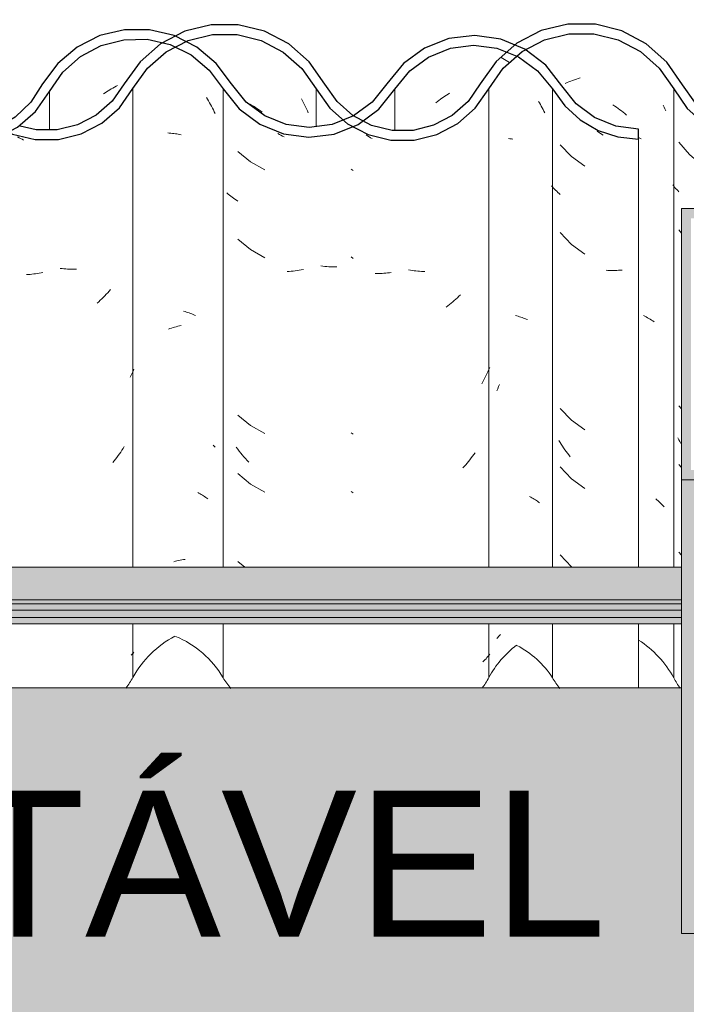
# Model space of a CAD drawing. Header units: metres. Extents: x 9.7 to 43.6, y -0.5 to 5.6.
# Tile 101 of 154: x 27.839 to 28.182, y 2.687 to 3.194. Entities that reach past the tile are written whole.
import ezdxf

# ---------------------------------------------------------------- set-up
doc = ezdxf.new("R2010")
doc.units = ezdxf.units.M
doc.layers.add('A-DETL', color=7, linetype='Continuous', lineweight=5, true_color=0x00a600)
for name, color, linetype, lineweight in [('A-GLAZ-CWMG', 7, 'Continuous', 5), ('A-ROOF', 7, 'Continuous', 5), ('A-WALL', 7, 'Continuous', 5), ('A-WALL-PATT', 7, 'Continuous', 5), ('G-ANNO-TEXT', 7, 'Continuous', 9)]:
    doc.layers.add(name, color=color, linetype=linetype, lineweight=lineweight)
doc.styles.add('Arial', font='arial.ttf', dxfattribs={"height": 0.075})
pattern_1 = [(50, (-1.416, 2.847), (0.364365, -0.031877), [0.0381, -0.4191]), (355, (-1.416, 2.847), (-0.070485, 0.38212), [0.03048, -0.33528]), (100.45, (-1.386, 2.845), (0.293886, 0.35023), [0.03238, -0.35618]), (46.184, (-1.416, 2.949), (0.54216, -0.08408), [0.05715, -0.62865]), (96.636, (-1.371, 2.942), (0.4748, 0.49485), [0.04857, -0.53427]), (351.184, (-1.416, 2.949), (0.47481, 0.49485), [0.04572, -0.50292]), (21, (-1.366, 2.923), (0.303226, -0.20453), [0.0381, -0.4191]), (326, (-1.366, 2.923), (0.12361, 0.36838), [0.03048, -0.33528]), (71.45, (-1.34, 2.906), (0.42683, 0.16384), [0.03238, -0.35618]), (37.5, (-1.416, 2.847), (0.006181, 0.169108), [0.01676, -0.31445, 0.01676, -0.3236, -0.33655]), (37.5, (-1.416, 2.847), (0.006181, 0.169108), [-0.67158, 0.01676, -0.31979]), (7.5, (-1.416, 2.847), (0.133641, 0.200358), [0.01676, -0.17729, 0.01676, -0.30683, -0.12827]), (7.5, (-1.416, 2.847), (0.133641, 0.200358), [-0.51765, 0.01676, -0.11151]), (327.5, (-1.53, 2.847), (0.271182, -0.011461), [0.01676, -0.11024, 0.01676, -0.37948, -0.52578]), (327.5, (-1.53, 2.847), (0.271182, -0.011461), [-0.52324, 0.01676, -0.50902]), (317.5, (-1.58, 2.847), (0.296258, 0.05085), [0.01676, -0.14834, 0.01676, -0.24638, -0.37338]), (317.5, (-1.58, 2.847), (0.296258, 0.05085), [-0.42824, 0.01676, -0.35662])]

# ---------------------------------------------------------------- blocks, each defined once
blk = doc.blocks.new('FP_143-B')
at = {"layer": 'A-GLAZ-CWMG', "color": 9, "true_color": 0xc0c0c0}
for p, q in [((-2.10085, 3.16093), (-2.09991, 3.16135)), ((-2.09991, 3.16135), (-2.09896, 3.16175)), ((-2.09896, 3.16175), (-2.09801, 3.16213)), ((-2.09801, 3.16213), (-2.09706, 3.16249)), ((-2.09706, 3.16249), (-2.0961, 3.16284)), ((-2.0961, 3.16284), (-2.09515, 3.16316)), ((-2.09515, 3.16316), (-2.09419, 3.16347)), ((-2.09419, 3.16347), (-2.09323, 3.16376)), ((-2.07634, 3.14985), (-2.07544, 3.14926)), ((-2.07544, 3.14926), (-2.07455, 3.14866)), ((-2.07455, 3.14866), (-2.07366, 3.14803)), ((-2.07366, 3.14803), (-2.07278, 3.14739)), ((-2.07278, 3.14739), (-2.07191, 3.14673)), ((-2.07191, 3.14673), (-2.07105, 3.14605)), ((-2.07105, 3.14605), (-2.07019, 3.14536)), ((-2.07019, 3.14536), (-2.06934, 3.14466)), ((-2.05048, 3.14971), (-2.05005, 3.14877)), ((-2.05005, 3.14877), (-2.04964, 3.14781)), ((-2.04964, 3.14781), (-2.04923, 3.14685)), ((-2.06319, 3.13301), (-2.06252, 3.13275)), ((-2.06252, 3.13275), (-2.06177, 3.13243)), ((-2.06065, 3.0415), (-2.05993, 3.04115)), ((-2.05993, 3.04115), (-2.05922, 3.04078)), ((-2.05922, 3.04078), (-2.05852, 3.0404)), ((-2.05852, 3.0404), (-2.05784, 3.04001)), ((-2.05784, 3.04001), (-2.05717, 3.03961)), ((-2.05717, 3.03961), (-2.05651, 3.03919)), ((-2.05651, 3.03919), (-2.05587, 3.03876)), ((-2.05587, 3.03876), (-2.05524, 3.03832)), ((-2.13604, 3.00286), (-2.1356, 3.0039)), ((-2.1356, 3.0039), (-2.13514, 3.00494)), ((-2.13514, 3.00494), (-2.13468, 3.00596)), ((-2.05431, 2.9472), (-2.05372, 2.94673)), ((-2.05372, 2.94673), (-2.05314, 2.94624)), ((-2.05314, 2.94624), (-2.05257, 2.94575)), ((-2.05257, 2.94575), (-2.05202, 2.94524)), ((-2.05202, 2.94524), (-2.05149, 2.94473)), ((-2.05149, 2.94473), (-2.05097, 2.9442)), ((-2.05097, 2.9442), (-2.05046, 2.94367)), ((-2.05046, 2.94367), (-2.04997, 2.94312)), ((-2.13515, 2.87638), (-2.13468, 2.8769)), ((-2.13468, 2.8769), (-2.1342, 2.8774)), ((-2.13604, 2.87533), (-2.1356, 2.87586)), ((-2.1356, 2.87586), (-2.13515, 2.87638))]:
    blk.add_line(p, q, dxfattribs=at)
blk = doc.blocks.new('FP_144-B')
at = {"layer": 'A-GLAZ-CWMG', "color": 9, "true_color": 0xc0c0c0}
for p, q in [((-2.20245, 3.13391), (-2.2032, 3.1344)), ((-2.20169, 3.13343), (-2.20245, 3.13391)), ((-2.20093, 3.13297), (-2.20169, 3.13343)), ((-2.20017, 3.13251), (-2.20093, 3.13297)), ((-2.2109, 3.11687), (-2.20983, 3.11614)), ((-2.2109, 3.07166), (-2.20983, 3.07093)), ((-2.18043, 3.06488), (-2.18137, 3.06505)), ((-2.17949, 3.06472), (-2.18043, 3.06488)), ((-2.17855, 3.06458), (-2.17949, 3.06472)), ((-2.17762, 3.06446), (-2.17855, 3.06458)), ((-2.17669, 3.06436), (-2.17762, 3.06446)), ((-2.17576, 3.06427), (-2.17669, 3.06436)), ((-2.17483, 3.0642), (-2.17576, 3.06427)), ((-2.17391, 3.06414), (-2.17483, 3.0642)), ((-2.17299, 3.06411), (-2.17391, 3.06414)), ((-2.19773, 3.06315), (-2.19864, 3.06316)), ((-2.19682, 3.06315), (-2.19773, 3.06315)), ((-2.1959, 3.06318), (-2.19682, 3.06315)), ((-2.19498, 3.06322), (-2.1959, 3.06318)), ((-2.19406, 3.06327), (-2.19498, 3.06322)), ((-2.19313, 3.06335), (-2.19406, 3.06327)), ((-2.1922, 3.06344), (-2.19313, 3.06335)), ((-2.19127, 3.06354), (-2.1922, 3.06344)), ((-2.19033, 3.06367), (-2.19127, 3.06354)), ((-2.15789, 3.04922), (-2.1587, 3.0485)), ((-2.15709, 3.04995), (-2.15789, 3.04922)), ((-2.1563, 3.0507), (-2.15709, 3.04995)), ((-2.15552, 3.05146), (-2.1563, 3.0507)), ((-2.15475, 3.05224), (-2.15552, 3.05146)), ((-2.16117, 3.04644), (-2.16201, 3.04578)), ((-2.16034, 3.04711), (-2.16117, 3.04644)), ((-2.15951, 3.0478), (-2.16034, 3.04711)), ((-2.1587, 3.0485), (-2.15951, 3.0478)), ((-2.14012, 3.01371), (-2.1406, 3.01264)), ((-2.13966, 3.01478), (-2.14012, 3.01371)), ((-2.14267, 3.00847), (-2.14323, 3.00745)), ((-2.14213, 3.0095), (-2.14267, 3.00847)), ((-2.14161, 3.01054), (-2.14213, 3.0095)), ((-2.1411, 3.01158), (-2.14161, 3.01054)), ((-2.1406, 3.01264), (-2.1411, 3.01158)), ((-2.14323, 3.00745), (-2.1438, 3.00645)), ((-2.2109, 2.98123), (-2.20983, 2.9805)), ((-2.14918, 2.96824), (-2.14987, 2.96736)), ((-2.14851, 2.96913), (-2.14918, 2.96824)), ((-2.14785, 2.97004), (-2.14851, 2.96913)), ((-2.1472, 2.97095), (-2.14785, 2.97004)), ((-2.15272, 2.96398), (-2.15346, 2.96316)), ((-2.15199, 2.9648), (-2.15272, 2.96398)), ((-2.15127, 2.96564), (-2.15199, 2.9648)), ((-2.15056, 2.9665), (-2.15127, 2.96564)), ((-2.14987, 2.96736), (-2.15056, 2.9665)), ((-2.2109, 2.95108), (-2.20983, 2.95036)), ((-2.14012, 2.8667), (-2.1406, 2.86612)), ((-2.13966, 2.86728), (-2.14012, 2.8667)), ((-2.14266, 2.86391), (-2.14321, 2.86338)), ((-2.14212, 2.86445), (-2.14266, 2.86391)), ((-2.1416, 2.865), (-2.14212, 2.86445)), ((-2.14109, 2.86556), (-2.1416, 2.865)), ((-2.1406, 2.86612), (-2.14109, 2.86556))]:
    blk.add_line(p, q, dxfattribs=at)
blk = doc.blocks.new('FP_145-B')
at = {"layer": 'A-GLAZ-CWMG', "color": 9, "true_color": 0xc0c0c0}
for p, q in [((-2.26395, 3.15078), (-2.26303, 3.15027)), ((-2.26303, 3.15027), (-2.26211, 3.14974)), ((-2.23641, 3.15292), (-2.23588, 3.15192)), ((-2.23588, 3.15192), (-2.23535, 3.15091)), ((-2.23535, 3.15091), (-2.23485, 3.1499)), ((-2.26211, 3.14974), (-2.2612, 3.14919)), ((-2.2612, 3.14919), (-2.26029, 3.14863)), ((-2.26029, 3.14863), (-2.25938, 3.14805)), ((-2.25938, 3.14805), (-2.25849, 3.14745)), ((-2.25849, 3.14745), (-2.2576, 3.14683)), ((-2.2576, 3.14683), (-2.25672, 3.1462)), ((-2.23485, 3.1499), (-2.23436, 3.14887)), ((-2.23436, 3.14887), (-2.23388, 3.14783)), ((-2.23388, 3.14783), (-2.23342, 3.14678)), ((-2.23342, 3.14678), (-2.23297, 3.14573)), ((-2.30486, 3.03453), (-2.30408, 3.03481)), ((-2.30408, 3.03481), (-2.30329, 3.03507)), ((-2.30329, 3.03507), (-2.30249, 3.03532)), ((-2.30249, 3.03532), (-2.30169, 3.03556)), ((-2.30169, 3.03556), (-2.30087, 3.03578)), ((-2.30087, 3.03578), (-2.30004, 3.03598)), ((-2.30004, 3.03598), (-2.2992, 3.03616)), ((-2.2992, 3.03616), (-2.29835, 3.03633)), ((-2.30211, 2.91487), (-2.30129, 2.91509)), ((-2.30129, 2.91509), (-2.30047, 2.9153)), ((-2.30047, 2.9153), (-2.29963, 2.9155)), ((-2.29963, 2.9155), (-2.29879, 2.91568)), ((-2.29879, 2.91568), (-2.29794, 2.91584)), ((-2.29794, 2.91584), (-2.29708, 2.91599)), ((-2.29708, 2.91599), (-2.29622, 2.91611))]:
    blk.add_line(p, q, dxfattribs=at)
blk = doc.blocks.new('FP_146-B')
at = {"layer": 'A-GLAZ-CWMG', "color": 9, "true_color": 0xc0c0c0}
for p, q in [((-2.38164, 3.133), (-2.38239, 3.13342)), ((-2.38088, 3.13259), (-2.38164, 3.133)), ((-2.38012, 3.13219), (-2.38088, 3.13259)), ((-2.37936, 3.1318), (-2.38012, 3.13219)), ((-2.3595, 3.06566), (-2.36043, 3.06576)), ((-2.35857, 3.06557), (-2.3595, 3.06566)), ((-2.35765, 3.0655), (-2.35857, 3.06557)), ((-2.35672, 3.06545), (-2.35765, 3.0655)), ((-2.3558, 3.06541), (-2.35672, 3.06545)), ((-2.35489, 3.06539), (-2.3558, 3.06541)), ((-2.35398, 3.06539), (-2.35489, 3.06539)), ((-2.35307, 3.06541), (-2.35398, 3.06539)), ((-2.35217, 3.06544), (-2.35307, 3.06541)), ((-2.37687, 3.06262), (-2.3778, 3.06256)), ((-2.37595, 3.0627), (-2.37687, 3.06262)), ((-2.37502, 3.06279), (-2.37595, 3.0627)), ((-2.37408, 3.0629), (-2.37502, 3.06279)), ((-2.37315, 3.06303), (-2.37408, 3.0629)), ((-2.37221, 3.06317), (-2.37315, 3.06303)), ((-2.37127, 3.06333), (-2.37221, 3.06317)), ((-2.37033, 3.06351), (-2.37127, 3.06333)), ((-2.36939, 3.06371), (-2.37033, 3.06351)), ((-2.33532, 3.05406), (-2.33606, 3.05324)), ((-2.33459, 3.05489), (-2.33532, 3.05406)), ((-2.33991, 3.04936), (-2.34071, 3.04863)), ((-2.33912, 3.05011), (-2.33991, 3.04936)), ((-2.33834, 3.05087), (-2.33912, 3.05011)), ((-2.33757, 3.05164), (-2.33834, 3.05087)), ((-2.33681, 3.05243), (-2.33757, 3.05164)), ((-2.33606, 3.05324), (-2.33681, 3.05243)), ((-2.34071, 3.04863), (-2.34151, 3.04791)), ((-2.32258, 3.01389), (-2.32303, 3.01287)), ((-2.32396, 3.01085), (-2.32445, 3.00985)), ((-2.32349, 3.01185), (-2.32396, 3.01085)), ((-2.32303, 3.01287), (-2.32349, 3.01185)), ((-2.32815, 2.97317), (-2.32876, 2.97222)), ((-2.32755, 2.97413), (-2.32815, 2.97317)), ((-2.33133, 2.96853), (-2.332, 2.96764)), ((-2.33066, 2.96944), (-2.33133, 2.96853)), ((-2.33002, 2.97035), (-2.33066, 2.96944)), ((-2.32938, 2.97128), (-2.33002, 2.97035)), ((-2.32876, 2.97222), (-2.32938, 2.97128)), ((-2.33268, 2.96677), (-2.33338, 2.9659)), ((-2.332, 2.96764), (-2.33268, 2.96677)), ((-2.32346, 2.86736), (-2.32393, 2.86683)), ((-2.32301, 2.86789), (-2.32346, 2.86736)), ((-2.32258, 2.86844), (-2.32301, 2.86789))]:
    blk.add_line(p, q, dxfattribs=at)
blk = doc.blocks.new('FP_155-B')
at = {"layer": 'A-GLAZ-CWMG', "color": 9, "true_color": 0xc0c0c0}
for p, q in [((-1.95629, 3.14983), (-1.95551, 3.15126)), ((-2.02383, 3.1359), (-2.02459, 3.1365)), ((-2.02307, 3.1353), (-2.02383, 3.1359)), ((-2.0223, 3.13472), (-2.02307, 3.1353)), ((-2.04245, 3.13075), (-2.03705, 3.1243)), ((-2.02152, 3.13415), (-2.0223, 3.13472)), ((-2.03705, 3.1243), (-2.03065, 3.11881)), ((-2.04513, 3.10816), (-2.04561, 3.10879)), ((-2.04463, 3.10755), (-2.04513, 3.10816)), ((-2.04411, 3.10694), (-2.04463, 3.10755)), ((-2.04357, 3.10635), (-2.04411, 3.10694)), ((-2.04302, 3.10576), (-2.04357, 3.10635)), ((-2.04245, 3.10519), (-2.04302, 3.10576)), ((-2.04245, 3.08554), (-2.04114, 3.08397)), ((-2.00216, 3.06437), (-2.0031, 3.06465)), ((-2.00122, 3.06411), (-2.00216, 3.06437)), ((-2.00027, 3.06387), (-2.00122, 3.06411)), ((-1.99933, 3.06365), (-2.00027, 3.06387)), ((-1.99839, 3.06344), (-1.99933, 3.06365)), ((-1.99745, 3.06325), (-1.99839, 3.06344)), ((-1.99651, 3.06308), (-1.99745, 3.06325)), ((-1.99557, 3.06292), (-1.99651, 3.06308)), ((-1.99463, 3.06279), (-1.99557, 3.06292)), ((-1.98154, 3.04439), (-1.98241, 3.04381)), ((-1.98067, 3.04499), (-1.98154, 3.04439)), ((-1.9798, 3.0456), (-1.98067, 3.04499)), ((-1.97895, 3.04623), (-1.9798, 3.0456)), ((-1.9781, 3.04687), (-1.97895, 3.04623)), ((-1.97726, 3.04753), (-1.9781, 3.04687)), ((-1.97642, 3.04821), (-1.97726, 3.04753)), ((-1.9756, 3.0489), (-1.97642, 3.04821)), ((-1.98241, 3.04381), (-1.98329, 3.04325)), ((-1.96229, 3.00372), (-1.96291, 3.00279)), ((-1.96291, 3.00279), (-1.96355, 3.00186)), ((-2.04245, 2.99511), (-2.04114, 2.99354)), ((-2.04254, 2.97765), (-2.04306, 2.97866)), ((-2.04199, 2.97665), (-2.04254, 2.97765)), ((-2.04144, 2.97566), (-2.04199, 2.97665)), ((-2.04245, 2.96497), (-2.04114, 2.9634)), ((-1.97031, 2.96347), (-1.97107, 2.96269)), ((-1.96956, 2.96427), (-1.97031, 2.96347)), ((-1.96882, 2.96509), (-1.96956, 2.96427)), ((-1.96809, 2.96592), (-1.96882, 2.96509)), ((-1.96737, 2.96676), (-1.96809, 2.96592)), ((-1.97342, 2.96041), (-1.97422, 2.95968)), ((-1.97263, 2.96115), (-1.97342, 2.96041)), ((-1.97185, 2.96191), (-1.97263, 2.96115)), ((-1.97107, 2.96269), (-1.97185, 2.96191)), ((-2.04245, 2.91975), (-2.04114, 2.91819)), ((-1.96226, 2.85919), (-1.96288, 2.85874))]:
    blk.add_line(p, q, dxfattribs=at)
blk = doc.blocks.new('Rectangular Mullion - Telha Fibrocimento - Ondulada-V142-B')
at = {"layer": 'A-GLAZ-CWMG', "true_color": 0x808080}
h = blk.add_hatch(dxfattribs=at)
h.set_pattern_fill('FP_25', color=8, style=0, pattern_type=2)
h.set_pattern_definition(pattern_1)
h.paths.add_polyline_path([(-1.80536, 3.12993), (-1.79337, 3.13274), (-1.78705, 3.13599), (-1.79277, 3.13838), (-1.79357, 3.13803), (-1.80536, 3.13509), (-1.81711, 3.13528), (-1.82569, 3.13713), (-1.83577, 3.14214), (-1.84411, 3.14915), (-1.85096, 3.1586), (-1.86005, 3.17245), (-1.86957, 3.1817), (-1.8827, 3.18927), (-1.89922, 3.19339), (-1.91239, 3.19369), (-1.92713, 3.19028), (-1.94059, 3.18331), (-1.95194, 3.17322), (-1.96235, 3.15689), (-1.95953, 3.1532), (-1.94832, 3.16973), (-1.93813, 3.17888), (-1.92607, 3.18528), (-1.91239, 3.18855), (-1.89728, 3.18802), (-1.88601, 3.18516), (-1.87398, 3.17869), (-1.86385, 3.16948), (-1.84942, 3.1477), (-1.84036, 3.13927), (-1.82957, 3.13329), (-1.81711, 3.13011), (-1.81167, 3.13002)])
h.paths.add_polyline_path([(-2.00654, 3.13137), (-1.99441, 3.13141), (-1.98265, 3.13438), (-1.97193, 3.14011), (-1.96275, 3.14893), (-1.9657, 3.15299), (-1.96668, 3.15156), (-1.97481, 3.14425), (-1.98443, 3.13911), (-1.99498, 3.13643), (-2.00654, 3.13654), (-2.01832, 3.13993), (-2.0261, 3.14399), (-2.0343, 3.15122), (-2.04863, 3.17191), (-2.05921, 3.18133), (-2.07366, 3.18844), (-2.08618, 3.19138), (-2.09948, 3.19143), (-2.11319, 3.1881), (-2.12572, 3.18158), (-2.13637, 3.17224), (-2.15076, 3.15166), (-2.15991, 3.14392), (-2.16976, 3.13909), (-2.18079, 3.13678), (-2.1905, 3.13692), (-2.20217, 3.14027), (-2.20482, 3.14165), (-2.20759, 3.1402), (-2.21001, 3.14436), (-2.21819, 3.15155), (-2.23251, 3.17199), (-2.24304, 3.18124), (-2.25716, 3.18815), (-2.26954, 3.19107), (-2.28292, 3.19109), (-2.29648, 3.18778), (-2.30888, 3.18133), (-2.31943, 3.1721), (-2.33381, 3.15176), (-2.34198, 3.14464), (-2.35157, 3.13967), (-2.36206, 3.13711), (-2.37332, 3.13723), (-2.38147, 3.13922), (-2.38405, 3.13754), (-2.38361, 3.13982), (-2.39291, 3.14464), (-2.40108, 3.15176), (-2.4135, 3.16925), (-2.42167, 3.1763), (-2.43253, 3.18147), (-2.44163, 3.18355), (-2.45156, 3.18355), (-2.46388, 3.17997), (-2.46644, 3.17864), (-2.46266, 3.17496), (-2.45869, 3.17664), (-2.45098, 3.17853), (-2.44105, 3.17839), (-2.43233, 3.1762), (-2.42421, 3.17197), (-2.41713, 3.16578), (-2.4047, 3.14827), (-2.39455, 3.13984), (-2.38332, 3.1345), (-2.37277, 3.13208), (-2.35911, 3.13266), (-2.34868, 3.13551), (-2.33724, 3.14214), (-2.33005, 3.14843), (-2.31567, 3.16876), (-2.30403, 3.17821), (-2.29323, 3.18341), (-2.28228, 3.18607), (-2.26954, 3.18605), (-2.25716, 3.18298), (-2.24584, 3.17705), (-2.23622, 3.16859), (-2.22191, 3.14817), (-2.21203, 3.13977), (-2.20217, 3.13462), (-2.18842, 3.13175), (-2.17848, 3.13176), (-2.16682, 3.13464), (-2.15615, 3.14023), (-2.1471, 3.14822), (-2.13273, 3.16878), (-2.12302, 3.17733), (-2.12457, 3.17978), (-2.12069, 3.17855), (-2.11158, 3.18332), (-2.09906, 3.18639), (-2.08538, 3.18619), (-2.0717, 3.18226), (-2.06223, 3.17729), (-2.05252, 3.16873), (-2.03818, 3.14802), (-2.02907, 3.13992), (-2.01644, 3.1338)])
h.paths.add_polyline_path([(-1.46316, 3.13229), (-1.46374, 3.13742), (-1.47638, 3.13949), (-1.48615, 3.14362), (-1.4952, 3.15042), (-1.51155, 3.17087), (-1.52299, 3.17913), (-1.52455, 3.17978), (-1.52299, 3.17733), (-1.5257, 3.17495), (-1.52299, 3.17326), (-1.51508, 3.16745), (-1.50189, 3.15042), (-1.49928, 3.14768), (-1.49318, 3.14214), (-1.48393, 3.13675), (-1.47364, 3.13341), (-1.46393, 3.13238)])
h.paths.add_polyline_path([(-2.51921, 3.13236), (-2.50764, 3.13516), (-2.49523, 3.14214), (-2.48763, 3.14882), (-2.47337, 3.16762), (-2.46749, 3.17277), (-2.4712, 3.17614), (-2.47911, 3.16925), (-2.49169, 3.15174), (-2.50124, 3.14404), (-2.50978, 3.13975), (-2.5204, 3.13732), (-2.53129, 3.13748), (-2.54269, 3.1407), (-2.55197, 3.14591), (-2.55971, 3.15298), (-2.56574, 3.16182), (-2.56941, 3.15808), (-2.56238, 3.14838), (-2.55143, 3.13964), (-2.54183, 3.13495), (-2.53111, 3.13236), (-2.5204, 3.13236)])
h.paths.add_polyline_path([(-1.63261, 3.13321), (-1.61956, 3.13486), (-1.60998, 3.13871), (-1.61339, 3.1407), (-1.61496, 3.14208), (-1.62208, 3.13958), (-1.63261, 3.13825), (-1.64581, 3.14037), (-1.65713, 3.14554), (-1.66491, 3.15131), (-1.68394, 3.17431), (-1.69019, 3.17959), (-1.69583, 3.18245), (-1.70132, 3.1796), (-1.69321, 3.17558), (-1.68394, 3.16781), (-1.66844, 3.14776), (-1.65713, 3.13958), (-1.64429, 3.13474), (-1.6362, 3.13368)])
h.paths.add_polyline_path([(-1.78402, 3.13754), (-1.7824, 3.13838), (-1.77309, 3.14652), (-1.75908, 3.16665), (-1.75006, 3.17469), (-1.73943, 3.18038), (-1.72748, 3.18341), (-1.71339, 3.18306), (-1.70791, 3.18182), (-1.70182, 3.18549), (-1.71575, 3.18851), (-1.72777, 3.18844), (-1.74014, 3.18549), (-1.75177, 3.17959), (-1.76174, 3.17115), (-1.77309, 3.15506), (-1.77554, 3.15125), (-1.78359, 3.1436), (-1.78707, 3.14163), (-1.78329, 3.13967), (-1.78375, 3.13835)])
h.paths.add_polyline_path([(-1.60734, 3.13977), (-1.59672, 3.14762), (-1.58076, 3.16731), (-1.57105, 3.1745), (-1.55949, 3.17906), (-1.54732, 3.18049), (-1.53402, 3.17827), (-1.53055, 3.17733), (-1.52672, 3.18068), (-1.53601, 3.18401), (-1.54795, 3.18552), (-1.56066, 3.184), (-1.57317, 3.17906), (-1.58404, 3.1711), (-1.6001, 3.15131), (-1.60968, 3.1442), (-1.60756, 3.1402)])
at = {"layer": 'A-GLAZ-CWMG'}
for p, q in [((-2.32309, 2.91206), (-2.32309, 3.15828)), ((-2.22885, 3.13871), (-2.22885, 3.15808)), ((-2.14017, 2.91206), (-2.14017, 3.15814)), ((-2.0451, 3.15808), (-2.0451, 2.91206)), ((-2.32309, 2.85541), (-2.32309, 2.88288)), ((-2.14017, 2.85527), (-2.14017, 2.88288)), ((-2.0451, 2.88288), (-2.0451, 2.85522))]:
    blk.add_line(p, q, dxfattribs=at)
at = {"layer": 'A-GLAZ-CWMG', "lineweight": 25, "flags": 128}
for points in [[(-2.22445, 3.16048), (-2.23251, 3.17199), (-2.24304, 3.18124), (-2.25542, 3.18772), (-2.26897, 3.19107), (-2.28292, 3.19109), (-2.29648, 3.18778), (-2.30888, 3.18133), (-2.31943, 3.1721), (-2.32752, 3.16062)], [(-2.04056, 3.16022), (-2.04863, 3.17191), (-2.05921, 3.18133), (-2.0717, 3.18795), (-2.08538, 3.19138), (-2.09948, 3.19143), (-2.11319, 3.1881), (-2.12572, 3.18158), (-2.13637, 3.17224), (-2.14453, 3.16062)], [(-2.32309, 3.15828), (-2.31567, 3.16876), (-2.30602, 3.17718), (-2.29468, 3.18306), (-2.28228, 3.18607), (-2.26954, 3.18605), (-2.25716, 3.18298), (-2.24584, 3.17705), (-2.23622, 3.16859), (-2.22885, 3.15808)], [(-2.14017, 3.15814), (-2.13273, 3.16878), (-2.12302, 3.17733), (-2.11158, 3.18332), (-2.09906, 3.18639), (-2.08618, 3.18638), (-2.07366, 3.18329), (-2.06223, 3.17729), (-2.05252, 3.16873), (-2.0451, 3.15808)], [(-2.32752, 3.16062), (-2.33381, 3.15176), (-2.34198, 3.14464), (-2.35157, 3.13967), (-2.36206, 3.13711), (-2.37284, 3.13711), (-2.38108, 3.1389)], [(-2.14453, 3.16062), (-2.15076, 3.15166), (-2.15891, 3.14445), (-2.16852, 3.13939), (-2.17903, 3.13678), (-2.18986, 3.13677), (-2.20039, 3.13934), (-2.21001, 3.14436), (-2.21819, 3.15155), (-2.22445, 3.16048)], [(-1.96051, 3.16062), (-1.96668, 3.15156), (-1.97481, 3.14425), (-1.98443, 3.13911), (-1.99498, 3.13643), (-2.00586, 3.13638), (-2.01644, 3.13895), (-2.0261, 3.14399), (-2.0343, 3.15122), (-2.04056, 3.16022)], [(-2.4117, 3.15808), (-2.4047, 3.14827), (-2.39561, 3.14039), (-2.38496, 3.13489), (-2.37332, 3.13208), (-2.36135, 3.1321), (-2.34973, 3.13497), (-2.3391, 3.14052), (-2.33005, 3.14843), (-2.32309, 3.15828)], [(-2.22885, 3.15808), (-2.22191, 3.14817), (-2.21284, 3.1402), (-2.20217, 3.13462), (-2.1905, 3.13175), (-2.17848, 3.13176), (-2.16682, 3.13464), (-2.15615, 3.14023), (-2.1471, 3.14822), (-2.14017, 3.15814)], [(-2.0451, 3.15808), (-2.03818, 3.14802), (-2.02907, 3.13992), (-2.01832, 3.13426), (-2.00654, 3.13137), (-1.99441, 3.13141), (-1.98265, 3.13438), (-1.97193, 3.14011), (-1.96288, 3.14827)]]:
    blk.add_lwpolyline(points, dxfattribs=at)
at = {"layer": 'A-GLAZ-CWMG'}
for centre, major_axis, start_param, end_param in [((-2.27602, 2.82986), (0.05369, 0), 2.06559, 2.639579), ((-2.09265, 2.82986), (0.05402, 0), 2.234248, 2.6458), ((-2.09265, 2.82986), (0.05402, 0), 0.494588, 0.992725), ((-2.36745, 2.87949), (0.0506, 0), 5.647993, 5.781172), ((-2.18452, 2.87898), (0.05042, 0), 5.657984, 5.787798), ((-2.00064, 2.87851), (0.05032, 0), 3.628758, 3.756822)]:
    blk.add_ellipse(centre, major_axis=major_axis, ratio=0.988936, start_param=start_param, end_param=end_param, dxfattribs=at)
for name in ['FP_143-B', 'FP_145-B', 'FP_155-B', 'FP_146-B', 'FP_144-B']:
    blk.add_blockref(name, (0, 0), dxfattribs=at)
blk = doc.blocks.new('FP_163-B')
at = {"layer": 'A-GLAZ-CWMG', "color": 9, "true_color": 0xc0c0c0}
for p, q in [((-2.08372, 3.13581), (-2.08449, 3.13636)), ((-2.08294, 3.13527), (-2.08372, 3.13581)), ((-2.08216, 3.13474), (-2.08294, 3.13527)), ((-2.08137, 3.13423), (-2.08216, 3.13474)), ((-2.10343, 3.12939), (-2.09759, 3.12333)), ((-2.09759, 3.12333), (-2.09082, 3.11829)), ((-2.10743, 3.1077), (-2.10794, 3.10829)), ((-2.10691, 3.10711), (-2.10743, 3.1077)), ((-2.10637, 3.10654), (-2.10691, 3.10711)), ((-2.10581, 3.10597), (-2.10637, 3.10654)), ((-2.10524, 3.10542), (-2.10581, 3.10597)), ((-2.10465, 3.10488), (-2.10524, 3.10542)), ((-2.10405, 3.10435), (-2.10465, 3.10488)), ((-2.10343, 3.10383), (-2.10405, 3.10435)), ((-2.10343, 3.08418), (-2.09759, 3.07811)), ((-2.09759, 3.07811), (-2.09082, 3.07307)), ((-2.07897, 3.06475), (-2.07986, 3.0648)), ((-2.07807, 3.06471), (-2.07897, 3.06475)), ((-2.07716, 3.06469), (-2.07807, 3.06471)), ((-2.07625, 3.06469), (-2.07716, 3.06469)), ((-2.07534, 3.0647), (-2.07625, 3.06469)), ((-2.07442, 3.06473), (-2.07534, 3.0647)), ((-2.0735, 3.06477), (-2.07442, 3.06473)), ((-2.07258, 3.06483), (-2.0735, 3.06477)), ((-2.07165, 3.06491), (-2.07258, 3.06483)), ((-2.10343, 2.99375), (-2.09759, 2.98769)), ((-2.09759, 2.98769), (-2.09082, 2.98265)), ((-2.10353, 2.97628), (-2.10411, 2.97725)), ((-2.10293, 2.97532), (-2.10353, 2.97628)), ((-2.10232, 2.97437), (-2.10293, 2.97532)), ((-2.1017, 2.97343), (-2.10232, 2.97437)), ((-2.10107, 2.9725), (-2.1017, 2.97343)), ((-2.10042, 2.97159), (-2.10107, 2.9725)), ((-2.09976, 2.97068), (-2.10042, 2.97159)), ((-2.09909, 2.96979), (-2.09976, 2.97068)), ((-2.0984, 2.96891), (-2.09909, 2.96979)), ((-2.10343, 2.96361), (-2.09759, 2.95754)), ((-2.09759, 2.95754), (-2.09082, 2.9525)), ((-2.10343, 2.91839), (-2.09759, 2.91233))]:
    blk.add_line(p, q, dxfattribs=at)
blk = doc.blocks.new('FP_164-B')
at = {"layer": 'A-GLAZ-CWMG', "color": 9, "true_color": 0xc0c0c0}
for p, q in [((-2.16193, 3.15489), (-2.16113, 3.15539)), ((-2.16113, 3.15539), (-2.16033, 3.15587)), ((-2.16734, 3.15095), (-2.16659, 3.15156)), ((-2.16659, 3.15156), (-2.16583, 3.15215)), ((-2.16583, 3.15215), (-2.16506, 3.15273)), ((-2.16506, 3.15273), (-2.16428, 3.15329)), ((-2.16428, 3.15329), (-2.1635, 3.15384)), ((-2.1635, 3.15384), (-2.16272, 3.15437)), ((-2.16272, 3.15437), (-2.16193, 3.15489)), ((-2.11465, 3.15169), (-2.11415, 3.15086)), ((-2.11415, 3.15086), (-2.11367, 3.15002)), ((-2.11367, 3.15002), (-2.11319, 3.14918)), ((-2.11319, 3.14918), (-2.11272, 3.14832)), ((-2.11272, 3.14832), (-2.11227, 3.14745)), ((-2.11227, 3.14745), (-2.11183, 3.14658)), ((-2.11183, 3.14658), (-2.1114, 3.1457)), ((-2.13004, 3.13257), (-2.12928, 3.13246)), ((-2.12928, 3.13246), (-2.12852, 3.13234)), ((-2.12852, 3.13234), (-2.12777, 3.1322)), ((-2.12652, 3.0415), (-2.1258, 3.04132)), ((-2.1258, 3.04132), (-2.12508, 3.04113)), ((-2.12508, 3.04113), (-2.12437, 3.04092)), ((-2.12437, 3.04092), (-2.12367, 3.0407)), ((-2.12367, 3.0407), (-2.12298, 3.04047)), ((-2.12298, 3.04047), (-2.1223, 3.04022)), ((-2.1223, 3.04022), (-2.12162, 3.03996)), ((-2.12162, 3.03996), (-2.12096, 3.03969)), ((-2.12096, 3.03969), (-2.12031, 3.03941)), ((-2.11923, 2.94846), (-2.1186, 2.94815)), ((-2.1186, 2.94815), (-2.11799, 2.94782)), ((-2.11799, 2.94782), (-2.11739, 2.94748)), ((-2.11739, 2.94748), (-2.1168, 2.94712)), ((-2.1168, 2.94712), (-2.11622, 2.94676)), ((-2.11622, 2.94676), (-2.11566, 2.94638)), ((-2.11566, 2.94638), (-2.1151, 2.946)), ((-2.1151, 2.946), (-2.11456, 2.9456)), ((-2.11456, 2.9456), (-2.11403, 2.9452))]:
    blk.add_line(p, q, dxfattribs=at)
blk = doc.blocks.new('FP_165-B')
at = {"layer": 'A-GLAZ-CWMG', "color": 9, "true_color": 0xc0c0c0}
for p, q in [((-2.24781, 3.13472), (-2.2486, 3.13518)), ((-2.24702, 3.13428), (-2.24781, 3.13472)), ((-2.24622, 3.13386), (-2.24702, 3.13428)), ((-2.24543, 3.13344), (-2.24622, 3.13386)), ((-2.26919, 3.12597), (-2.26266, 3.12064)), ((-2.26266, 3.12064), (-2.25535, 3.11641)), ((-2.27413, 3.10398), (-2.27477, 3.10455)), ((-2.27347, 3.10343), (-2.27413, 3.10398)), ((-2.2728, 3.10289), (-2.27347, 3.10343)), ((-2.27211, 3.10236), (-2.2728, 3.10289)), ((-2.2714, 3.10185), (-2.27211, 3.10236)), ((-2.27068, 3.10136), (-2.2714, 3.10185)), ((-2.26994, 3.10087), (-2.27068, 3.10136)), ((-2.26919, 3.1004), (-2.26994, 3.10087)), ((-2.26919, 3.08075), (-2.26266, 3.07542)), ((-2.26266, 3.07542), (-2.25535, 3.0712)), ((-2.24283, 3.06424), (-2.24387, 3.06418)), ((-2.24179, 3.06431), (-2.24283, 3.06424)), ((-2.24075, 3.06441), (-2.24179, 3.06431)), ((-2.2397, 3.06452), (-2.24075, 3.06441)), ((-2.23865, 3.06466), (-2.2397, 3.06452)), ((-2.23759, 3.06482), (-2.23865, 3.06466)), ((-2.23654, 3.065), (-2.23759, 3.06482)), ((-2.23548, 3.0652), (-2.23654, 3.065)), ((-2.22547, 3.06693), (-2.22652, 3.06707)), ((-2.22442, 3.06681), (-2.22547, 3.06693)), ((-2.22337, 3.06671), (-2.22442, 3.06681)), ((-2.22233, 3.06664), (-2.22337, 3.06671)), ((-2.2213, 3.06658), (-2.22233, 3.06664)), ((-2.22026, 3.06655), (-2.2213, 3.06658)), ((-2.21923, 3.06653), (-2.22026, 3.06655)), ((-2.21821, 3.06654), (-2.21923, 3.06653)), ((-2.26919, 2.99033), (-2.26266, 2.985)), ((-2.26266, 2.985), (-2.25535, 2.98077)), ((-2.26922, 2.97273), (-2.26997, 2.97374)), ((-2.26845, 2.97174), (-2.26922, 2.97273)), ((-2.26767, 2.97076), (-2.26845, 2.97174)), ((-2.26687, 2.9698), (-2.26767, 2.97076)), ((-2.26607, 2.96886), (-2.26687, 2.9698)), ((-2.26524, 2.96793), (-2.26607, 2.96886)), ((-2.26441, 2.96702), (-2.26524, 2.96793)), ((-2.26356, 2.96612), (-2.26441, 2.96702)), ((-2.26919, 2.96018), (-2.26266, 2.95485)), ((-2.26266, 2.95485), (-2.25535, 2.95063)), ((-2.26919, 2.91497), (-2.26562, 2.91206))]:
    blk.add_line(p, q, dxfattribs=at)
blk = doc.blocks.new('FP_166-B')
at = {"layer": 'A-GLAZ-CWMG', "color": 9, "true_color": 0xc0c0c0}
for p, q in [((-2.33823, 3.15549), (-2.33744, 3.15603)), ((-2.33744, 3.15603), (-2.33665, 3.15656)), ((-2.33665, 3.15656), (-2.33585, 3.15707)), ((-2.33585, 3.15707), (-2.33505, 3.15757)), ((-2.33505, 3.15757), (-2.33424, 3.15805)), ((-2.33424, 3.15805), (-2.33342, 3.15852)), ((-2.33342, 3.15852), (-2.33261, 3.15898)), ((-2.33261, 3.15898), (-2.33179, 3.15942)), ((-2.33179, 3.15942), (-2.33096, 3.15985)), ((-2.28522, 3.15369), (-2.28469, 3.1528)), ((-2.28469, 3.1528), (-2.28417, 3.1519)), ((-2.28417, 3.1519), (-2.28366, 3.15099)), ((-2.28366, 3.15099), (-2.28316, 3.15008)), ((-2.28316, 3.15008), (-2.28268, 3.14915)), ((-2.28268, 3.14915), (-2.2822, 3.14822)), ((-2.2822, 3.14822), (-2.28175, 3.14728)), ((-2.28175, 3.14728), (-2.2813, 3.14632)), ((-2.2813, 3.14632), (-2.28087, 3.14537)), ((-2.3052, 3.13543), (-2.30441, 3.13538)), ((-2.30441, 3.13538), (-2.30362, 3.13531)), ((-2.30362, 3.13531), (-2.30284, 3.13523)), ((-2.30284, 3.13523), (-2.30206, 3.13514)), ((-2.30206, 3.13514), (-2.30129, 3.13503)), ((-2.30129, 3.13503), (-2.30053, 3.13491)), ((-2.30053, 3.13491), (-2.29978, 3.13477)), ((-2.29978, 3.13477), (-2.29903, 3.13462)), ((-2.29903, 3.13462), (-2.29829, 3.13446)), ((-2.29704, 3.04372), (-2.29632, 3.04352)), ((-2.29632, 3.04352), (-2.29561, 3.04331)), ((-2.29561, 3.04331), (-2.29491, 3.04309)), ((-2.29491, 3.04309), (-2.29421, 3.04285)), ((-2.29421, 3.04285), (-2.29352, 3.0426)), ((-2.29352, 3.0426), (-2.29285, 3.04234)), ((-2.29285, 3.04234), (-2.29218, 3.04207)), ((-2.29218, 3.04207), (-2.29152, 3.04178)), ((-2.29152, 3.04178), (-2.29087, 3.04148)), ((-2.28184, 2.97485), (-2.28149, 2.97448)), ((-2.28149, 2.97448), (-2.28115, 2.97411)), ((-2.28115, 2.97411), (-2.28082, 2.97373)), ((-2.28979, 2.95052), (-2.28917, 2.95019)), ((-2.28917, 2.95019), (-2.28856, 2.94985)), ((-2.28856, 2.94985), (-2.28796, 2.9495)), ((-2.28796, 2.9495), (-2.28737, 2.94914)), ((-2.28737, 2.94914), (-2.28679, 2.94877)), ((-2.28679, 2.94877), (-2.28623, 2.94839)), ((-2.28623, 2.94839), (-2.28567, 2.948)), ((-2.28567, 2.948), (-2.28513, 2.94759)), ((-2.28513, 2.94759), (-2.2846, 2.94718))]:
    blk.add_line(p, q, dxfattribs=at)
blk = doc.blocks.new('Rectangular Mullion - Telha Fibrocimento - Ondulada-V156-B')
at = {"layer": 'A-GLAZ-CWMG', "true_color": 0x808080}
h = blk.add_hatch(dxfattribs=at)
h.set_pattern_fill('FP_25', color=8, style=0, pattern_type=2)
h.set_pattern_definition(pattern_1)
h.paths.add_polyline_path([(-2.40539, 3.12993), (-2.3934, 3.13274), (-2.38708, 3.13599), (-2.3928, 3.13838), (-2.39455, 3.13776), (-2.40539, 3.13509), (-2.41713, 3.13528), (-2.42571, 3.13713), (-2.4358, 3.14214), (-2.44414, 3.14915), (-2.45098, 3.1586), (-2.46008, 3.17245), (-2.46959, 3.1817), (-2.48273, 3.18927), (-2.49924, 3.19339), (-2.51242, 3.19369), (-2.52715, 3.19028), (-2.54061, 3.18331), (-2.55197, 3.17322), (-2.56238, 3.15689), (-2.55956, 3.1532), (-2.54834, 3.16973), (-2.53816, 3.17888), (-2.52609, 3.18528), (-2.51242, 3.18855), (-2.4973, 3.18802), (-2.48603, 3.18516), (-2.47337, 3.17812), (-2.46388, 3.16948), (-2.44945, 3.1477), (-2.44039, 3.13927), (-2.42959, 3.13329), (-2.41713, 3.13011), (-2.4117, 3.13002)])
h.paths.add_polyline_path([(-2.60656, 3.13137), (-2.59444, 3.13141), (-2.58268, 3.13438), (-2.57142, 3.1406), (-2.56278, 3.14893), (-2.56572, 3.15299), (-2.5667, 3.15156), (-2.57483, 3.14425), (-2.58445, 3.13911), (-2.595, 3.13643), (-2.60656, 3.13654), (-2.61834, 3.13993), (-2.62613, 3.14399), (-2.63433, 3.15122), (-2.64866, 3.17191), (-2.65924, 3.18133), (-2.67369, 3.18844), (-2.6862, 3.19138), (-2.6995, 3.19143), (-2.71321, 3.1881), (-2.72575, 3.18158), (-2.7364, 3.17224), (-2.75078, 3.15166), (-2.75893, 3.14445), (-2.76854, 3.13939), (-2.77906, 3.13678), (-2.79052, 3.13692), (-2.8022, 3.14027), (-2.81004, 3.14436), (-2.81821, 3.15155), (-2.83254, 3.17199), (-2.84306, 3.18124), (-2.85718, 3.18815), (-2.86956, 3.19107), (-2.88294, 3.19109), (-2.8965, 3.18778), (-2.9089, 3.18133), (-2.91945, 3.1721), (-2.93384, 3.15176), (-2.94201, 3.14464), (-2.9516, 3.13967), (-2.96208, 3.13711), (-2.97334, 3.13723), (-2.98498, 3.14052), (-2.99294, 3.14464), (-3.00111, 3.15176), (-3.01353, 3.16925), (-3.02169, 3.1763), (-3.03256, 3.18147), (-3.04165, 3.18355), (-3.05159, 3.18355), (-3.0632, 3.18033), (-3.07169, 3.17574), (-3.07913, 3.16925), (-3.09171, 3.15174), (-3.10005, 3.14465), (-3.1098, 3.13975), (-3.12042, 3.13732), (-3.13131, 3.13748), (-3.14342, 3.14108), (-3.15313, 3.14694), (-3.15958, 3.15276), (-3.16577, 3.16182), (-3.16944, 3.15808), (-3.1624, 3.14838), (-3.15146, 3.13964), (-3.14185, 3.13495), (-3.13114, 3.13236), (-3.11924, 3.13236), (-3.10767, 3.13516), (-3.09705, 3.1406), (-3.08798, 3.14838), (-3.0755, 3.16578), (-3.06842, 3.17197), (-3.0601, 3.1763), (-3.05101, 3.17853), (-3.04107, 3.17839), (-3.03236, 3.1762), (-3.02424, 3.17197), (-3.01716, 3.16578), (-3.00472, 3.14827), (-2.99564, 3.14039), (-2.98334, 3.1345), (-2.97286, 3.13208), (-2.96138, 3.1321), (-2.94975, 3.13497), (-2.93912, 3.14052), (-2.93007, 3.14843), (-2.9157, 3.16876), (-2.90605, 3.17718), (-2.8947, 3.18306), (-2.88231, 3.18607), (-2.86956, 3.18605), (-2.85718, 3.18298), (-2.84586, 3.17705), (-2.83625, 3.16859), (-2.82193, 3.14817), (-2.81287, 3.1402), (-2.8022, 3.13462), (-2.78989, 3.13175), (-2.77851, 3.13176), (-2.76684, 3.13464), (-2.75618, 3.14023), (-2.74712, 3.14822), (-2.73276, 3.16878), (-2.72304, 3.17733), (-2.7116, 3.18332), (-2.69908, 3.18639), (-2.68541, 3.18619), (-2.67172, 3.18226), (-2.66225, 3.17729), (-2.65255, 3.16873), (-2.6382, 3.14802), (-2.6291, 3.13992), (-2.61646, 3.1338)])
h.paths.add_polyline_path([(-2.06319, 3.13229), (-2.06376, 3.13742), (-2.0764, 3.13949), (-2.08618, 3.14362), (-2.09523, 3.15042), (-2.11158, 3.17087), (-2.12302, 3.17913), (-2.12412, 3.17906), (-2.12302, 3.17733), (-2.12572, 3.17495), (-2.12302, 3.17326), (-2.1151, 3.16745), (-2.10192, 3.15042), (-2.09931, 3.14768), (-2.0932, 3.14214), (-2.08396, 3.13675), (-2.07366, 3.13341), (-2.06395, 3.13238)])
h.paths.add_polyline_path([(-2.23263, 3.13321), (-2.21959, 3.13486), (-2.21, 3.13871), (-2.21341, 3.1407), (-2.21498, 3.14208), (-2.22211, 3.13958), (-2.23263, 3.13825), (-2.24584, 3.14037), (-2.25716, 3.14554), (-2.26494, 3.15131), (-2.28397, 3.17431), (-2.29021, 3.17959), (-2.29585, 3.18245), (-2.30135, 3.1796), (-2.29323, 3.17558), (-2.28397, 3.16781), (-2.26846, 3.14776), (-2.25716, 3.13958), (-2.24432, 3.13474), (-2.23622, 3.13368)])
h.paths.add_polyline_path([(-2.38405, 3.13754), (-2.38242, 3.13838), (-2.37312, 3.14652), (-2.35911, 3.16665), (-2.35008, 3.17469), (-2.33945, 3.18038), (-2.32751, 3.18341), (-2.31342, 3.18306), (-2.30793, 3.18182), (-2.30184, 3.18549), (-2.31577, 3.18851), (-2.3278, 3.18844), (-2.34017, 3.18549), (-2.35179, 3.17959), (-2.36177, 3.17115), (-2.37312, 3.15506), (-2.37556, 3.15125), (-2.38361, 3.1436), (-2.38709, 3.14163), (-2.38332, 3.13967), (-2.38377, 3.13835)])
h.paths.add_polyline_path([(-2.20736, 3.13977), (-2.19675, 3.14762), (-2.18079, 3.16731), (-2.17108, 3.1745), (-2.15806, 3.17925), (-2.14735, 3.18049), (-2.13404, 3.17827), (-2.13057, 3.17733), (-2.12675, 3.18068), (-2.13603, 3.18401), (-2.14797, 3.18552), (-2.16068, 3.184), (-2.17326, 3.17901), (-2.18407, 3.1711), (-2.20013, 3.15131), (-2.20971, 3.1442), (-2.20759, 3.1402)])
at = {"layer": 'A-GLAZ-CWMG'}
for p, q in [((-2.36602, 3.13711), (-2.36602, 3.15669)), ((-2.27675, 2.91206), (-2.27675, 3.15808)), ((-2.18842, 3.13677), (-2.18842, 3.15791)), ((-2.10744, 2.91206), (-2.10744, 3.15808)), ((-2.06319, 2.91206), (-2.06319, 3.13229)), ((-2.27675, 2.85522), (-2.27675, 2.88288)), ((-2.10744, 2.85522), (-2.10744, 2.88288)), ((-2.06319, 2.85), (-2.06319, 2.88288))]:
    blk.add_line(p, q, dxfattribs=at)
at = {"layer": 'A-GLAZ-CWMG', "lineweight": 25}
blk.add_line((-2.06319, 3.13229), (-2.06319, 3.13734), dxfattribs=at)
at = {"layer": 'A-GLAZ-CWMG', "lineweight": 25, "flags": 128}
for points in [[(-2.27246, 3.16062), (-2.28024, 3.17115), (-2.29021, 3.17959), (-2.30184, 3.18549), (-2.3145, 3.18851), (-2.32751, 3.18851), (-2.34017, 3.18549), (-2.35179, 3.17959), (-2.36177, 3.17115), (-2.36955, 3.16062)], [(-2.36602, 3.15669), (-2.35911, 3.16665), (-2.35008, 3.17469), (-2.33945, 3.18038), (-2.3278, 3.18341), (-2.31577, 3.18359), (-2.30403, 3.18093), (-2.29323, 3.17558), (-2.28397, 3.16781), (-2.27675, 3.15808)], [(-2.10259, 3.15971), (-2.11092, 3.17036), (-2.12163, 3.17855), (-2.13404, 3.18374), (-2.14735, 3.18559), (-2.16068, 3.184), (-2.17319, 3.17906), (-2.18407, 3.1711), (-2.19261, 3.16062)], [(-2.18842, 3.15791), (-2.18079, 3.16731), (-2.17108, 3.1745), (-2.15991, 3.17901), (-2.14797, 3.18057), (-2.13603, 3.17906), (-2.12484, 3.1746), (-2.1151, 3.16745), (-2.10744, 3.15808)], [(-2.36955, 3.16062), (-2.37556, 3.15125), (-2.38361, 3.1436), (-2.39324, 3.13813), (-2.40387, 3.13513), (-2.41491, 3.13479), (-2.42571, 3.13713), (-2.43564, 3.14201), (-2.44414, 3.14915), (-2.4507, 3.15813)], [(-2.19261, 3.16062), (-2.20013, 3.15131), (-2.20971, 3.14421), (-2.22074, 3.13975), (-2.23253, 3.13824), (-2.24432, 3.13975), (-2.25536, 3.14421), (-2.26494, 3.15131), (-2.27246, 3.16062)], [(-2.45623, 3.15808), (-2.44945, 3.1477), (-2.44039, 3.13927), (-2.42959, 3.13329), (-2.41769, 3.13012), (-2.40539, 3.12993), (-2.3934, 3.13274), (-2.38242, 3.13838), (-2.37312, 3.14652), (-2.36602, 3.15669)], [(-2.27675, 3.15808), (-2.26846, 3.14776), (-2.25788, 3.13987), (-2.24568, 3.13491), (-2.23263, 3.13321), (-2.21959, 3.13486), (-2.20736, 3.13977), (-2.19675, 3.14762), (-2.18842, 3.15791)], [(-2.10744, 3.15808), (-2.10115, 3.14936), (-2.09321, 3.14214), (-2.08396, 3.13675), (-2.07381, 3.13342), (-2.06319, 3.13229)], [(-2.06319, 3.13734), (-2.07486, 3.13886), (-2.08578, 3.14332), (-2.09523, 3.15042), (-2.10259, 3.15971)]]:
    blk.add_lwpolyline(points, dxfattribs=at)
at = {"layer": 'A-GLAZ-CWMG'}
for centre, major_axis, start_param, end_param in [((-2.321, 2.82986), (0.05114, 0), 0.525218, 1.173913), ((-2.14787, 2.82986), (0.04788, 0), 0.565163, 1.088822), ((-2.23253, 2.88237), (0.05205, 0), 3.697178, 3.828127), ((-2.06319, 2.88057), (0.05114, 0), 3.666738, 3.797299)]:
    blk.add_ellipse(centre, major_axis=major_axis, ratio=0.988936, start_param=start_param, end_param=end_param, dxfattribs=at)
for name in ['FP_166-B', 'FP_164-B', 'FP_165-B', 'FP_163-B']:
    blk.add_blockref(name, (0, 0), dxfattribs=at)
blk = doc.blocks.new('LONGARINA_STEEL_FRAME - LONGARINA_STEEL_FRAME-1917798-B')
at = {"layer": 'A-ROOF', "true_color": 0x9fa09c}
h = blk.add_hatch(color=253, dxfattribs=at)
h.paths.add_polyline_path([(-3.21869, 2.95696), (-3.18869, 2.95696), (-3.18869, 2.96708), (-3.19369, 2.96708), (-3.19369, 2.96202), (-3.21869, 2.96202), (-3.21869, 3.09145), (-3.19369, 3.09145), (-3.19369, 3.0864), (-3.18869, 3.0864), (-3.18869, 3.09651), (-3.22369, 3.09651), (-3.22369, 2.95696), (-3.22169, 2.95696)])
h.paths.add_polyline_path([(-2.00654, 2.95696), (-2.00614, 2.95696), (-2.00654, 2.96708), (-2.01114, 2.96708), (-2.01114, 2.96202), (-2.03614, 2.96202), (-2.03614, 3.09145), (-2.01114, 3.09145), (-2.01114, 3.0864), (-2.00614, 3.0864), (-2.00654, 3.09651), (-2.04114, 3.09651), (-2.04114, 2.95696), (-2.01114, 2.95696)])
h.paths.add_polyline_path([(-0.85738, 2.95696), (-0.82359, 2.95696), (-0.82359, 3.09651), (-0.85859, 3.09651), (-0.85859, 3.0864), (-0.85359, 3.0864), (-0.85359, 3.09145), (-0.82859, 3.09145), (-0.82859, 2.96202), (-0.85359, 2.96202), (-0.85359, 2.96708), (-0.85859, 2.96708), (-0.85859, 2.95696)])
blk.add_hatch(color=253, dxfattribs=at).paths.add_polyline_path([(-2.04114, 2.72367), (-2.00614, 2.72367), (-2.00614, 2.95696), (-2.04114, 2.95696), (-2.04114, 2.74834)])
h = blk.add_hatch(color=253, dxfattribs=at)
h.paths.add_polyline_path([(-0.86666, 2.89524), (-0.85859, 2.89524), (-0.85859, 2.91206), (-2.00614, 2.91206), (-2.00614, 2.89524), (-0.97559, 2.89524)])
h.paths.add_polyline_path([(-3.07169, 2.89524), (-2.04114, 2.89524), (-2.04114, 2.91206), (-3.18869, 2.91206), (-3.18869, 2.89524), (-3.07714, 2.89524)])
h = blk.add_hatch(color=253, dxfattribs=at)
h.paths.add_polyline_path([(-0.86302, 2.89327), (-0.85859, 2.89327), (-0.85859, 2.89524), (-2.00614, 2.89524), (-2.00614, 2.89327), (-0.97559, 2.89327)])
h.paths.add_polyline_path([(-3.18869, 2.89327), (-2.04114, 2.89327), (-2.04114, 2.89524), (-3.18869, 2.89524)])
h = blk.add_hatch(color=253, dxfattribs=at)
h.paths.add_polyline_path([(-3.07169, 2.89), (-2.04114, 2.89), (-2.04114, 2.89327), (-3.18869, 2.89327), (-3.18869, 2.89), (-3.07497, 2.89)])
h.paths.add_polyline_path([(-0.97559, 2.89), (-0.85859, 2.89), (-0.85859, 2.89327), (-2.00614, 2.89327), (-2.00614, 2.89), (-1.01504, 2.89)])
h = blk.add_hatch(color=253, dxfattribs=at)
h.paths.add_polyline_path([(-0.86302, 2.88615), (-0.85859, 2.88615), (-0.85859, 2.89), (-2.00614, 2.89), (-2.00614, 2.88615), (-0.97559, 2.88615)])
h.paths.add_polyline_path([(-3.18869, 2.88615), (-2.04114, 2.88615), (-2.04114, 2.89), (-3.18869, 2.89)])
h = blk.add_hatch(color=253, dxfattribs=at)
h.paths.add_polyline_path([(-1.92901, 2.88288), (-0.85859, 2.88288), (-0.85859, 2.88615), (-2.00614, 2.88615), (-2.00614, 2.88288), (-1.93109, 2.88288)])
h.paths.add_polyline_path([(-3.15173, 2.88288), (-2.04114, 2.88288), (-2.04114, 2.88615), (-3.18869, 2.88615), (-3.18869, 2.88288), (-3.15333, 2.88288)])
at = {"layer": 'A-ROOF', "lineweight": 15}
for p, q in [((-2.04114, 3.09651), (-2.04114, 2.95696)), ((-2.00614, 3.09651), (-2.04114, 3.09651)), ((-2.04114, 2.95696), (-2.00614, 2.95696))]:
    blk.add_line(p, q, dxfattribs=at)
at = {"layer": 'A-ROOF'}
for p, q in [((-2.04114, 2.72367), (-2.04114, 2.95696)), ((-2.04114, 2.91206), (-3.18869, 2.91206)), ((-2.04114, 2.89524), (-3.18869, 2.89524)), ((-2.04114, 2.89327), (-3.18869, 2.89327)), ((-2.04114, 2.89), (-3.18869, 2.89)), ((-2.04114, 2.88615), (-3.18869, 2.88615)), ((-2.04114, 2.88288), (-3.18869, 2.88288))]:
    blk.add_line(p, q, dxfattribs=at)

msp = doc.modelspace()

# ---------------------------------------------------------------- hatches: boundary and pattern name
at = {"layer": 'A-WALL-PATT', "true_color": 0xd6d6d6}
msp.add_hatch(color=254, dxfattribs=at).paths.add_polyline_path([(28.57466, 2.65), (29.40174, 2.65), (29.40174, 2.85), (29.39674, 2.84958), (29.39674, 2.72367), (29.36174, 2.72367), (29.36174, 2.85), (28.21419, 2.85), (28.21419, 2.72367), (28.17919, 2.72367), (28.17919, 2.85), (27.03164, 2.85), (27.03164, 2.72367), (26.99664, 2.72367), (26.99664, 2.65), (28.25934, 2.65)])

# ---------------------------------------------------------------- linework, layer by layer
at = {"layer": 'A-DETL', "color": 7}
msp.add_line((28.17919, 2.7237), (28.21419, 2.7237), dxfattribs=at)
at = {"layer": 'A-WALL'}
msp.add_line((28.17919, 2.85), (27.03164, 2.85), dxfattribs=at)

# ---------------------------------------------------------------- block references
at = {"layer": 'A-GLAZ-CWMG'}
for name in ['Rectangular Mullion - Telha Fibrocimento - Ondulada-V156-B', 'Rectangular Mullion - Telha Fibrocimento - Ondulada-V142-B']:
    msp.add_blockref(name, (30.22033, 0), dxfattribs=at)
at = {"layer": 'A-ROOF'}
msp.add_blockref('LONGARINA_STEEL_FRAME - LONGARINA_STEEL_FRAME-1917798-B', (30.22033, 0), dxfattribs=at)

# ---------------------------------------------------------------- texts
at = {"layer": 'G-ANNO-TEXT', "insert": (27.06927, 2.7971), "char_height": 0.075, "width": 1.2987338, "attachment_point": 1, "style": 'Arial'}
msp.add_mtext('ESPAÇO INABITÁVEL', dxfattribs=at)

doc.saveas('drawing.dxf')
